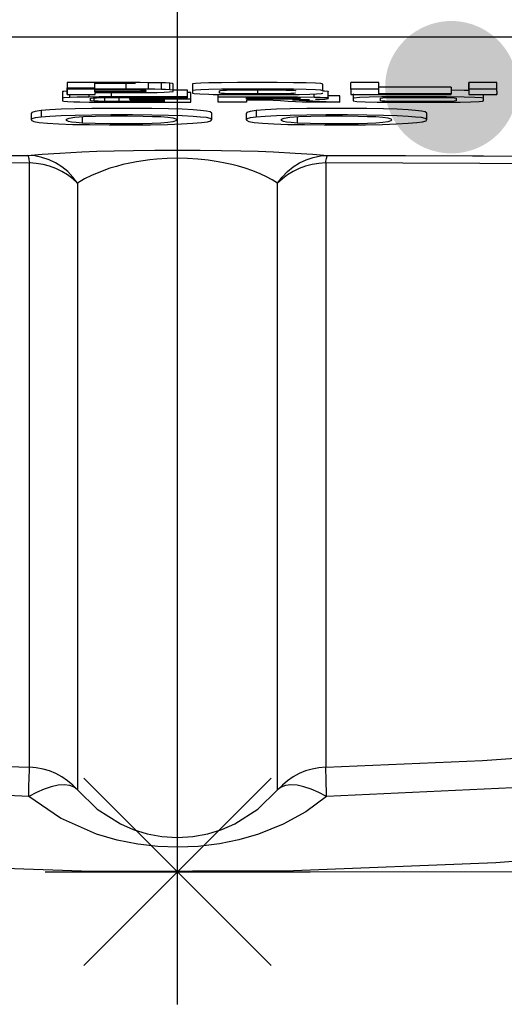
# Model space of a CAD drawing. Header units: millimetres. Extents: x 196 to 1773810, y -221320 to 153872.
# Tile 35 of 256: x 1115291 to 1115364, y -203410 to -203262. Entities that reach past the tile are written whole.
import ezdxf

# ---------------------------------------------------------------- set-up
doc = ezdxf.new("R2010")
doc.units = ezdxf.units.MM
doc.linetypes.add('CENTER', pattern=[50.8, 31.75, -6.35, 6.35, -6.35])
doc.layers.get('Defpoints').update_dxf_attribs({"lineweight": 18})
doc.layers.add('00_Основной', color=163, linetype='Continuous', lineweight=40)
doc.layers.add('ТМ-размеры', color=25, linetype='Continuous', lineweight=20)
doc.styles.add('SFINKS', font='SFINKS.shx', dxfattribs={"width": 0.7, "oblique": 15})
doc.dimstyles.new('кира-50', dxfattribs={"dimtxt": 150, "dimasz": 40, "dimexe": 15, "dimexo": 0, "dimgap": 20, "dimtad": 1, "dimdec": 0, "dimrnd": 5, "dimdsep": 46, "dimtxsty": 'SFINKS', "dimblk1": 'OBLIQUE', "dimblk2": 'OBLIQUE', "dimsah": 1, "dimcen": 2.5, "dimclrd": 252, "dimclre": 252, "dimclrt": 252, "dimadec": 0, "dimazin": 0, "dimtfac": 1, "dimtdec": 0, "dimtofl": 0, "dimtmove": 0, "dimatfit": 3, "dimldrblk": 'OBLIQUE', "dimfxl": 15, "dimtfill": 1, "dimtolj": 1, "dimtzin": 0, "dimlwd": 20, "dimlwe": 20, "dimarcsym": 0})

# ---------------------------------------------------------------- blocks, each defined once
blk = doc.blocks.new('_Oblique')
at = {"color": 0, "linetype": 'ByBlock', "lineweight": -2}
blk.add_line((-0.5, -0.5), (0.5, 0.5), dxfattribs=at)
blk = doc.blocks.new('*D46')
at = {"layer": 'Defpoints', "color": 0, "linetype": 'ByBlock', "lineweight": 50, "transparency": 16777216}
for p in [(1115314.64, -194978.27), (1115314.64, -203390.23), (1116748.98, -203390.23)]:
    blk.add_point(p, dxfattribs=at)
at = {"layer": 'ТМ-размеры', "color": 252, "linetype": 'ByBlock', "lineweight": 20, "transparency": 16777216}
for p, q in [((1115314.64, -194978.27), (1116763.98, -194978.27)), ((1116748.98, -194978.27), (1116748.98, -203390.23)), ((1115314.64, -203390.23), (1116763.98, -203390.23))]:
    blk.add_line(p, q, dxfattribs=at)
at = {"layer": 'ТМ-размеры', "color": 252, "linetype": 'ByBlock', "lineweight": 20, "transparency": 16777216, "xscale": 40, "yscale": 40, "zscale": 40}
for p, rotation in [((1116748.98, -194978.27), 90), ((1116748.98, -203390.23), 270)]:
    blk.add_blockref('_Oblique', p, dxfattribs=dict(at, rotation=rotation))
at = {"layer": 'ТМ-размеры', "color": 252, "linetype": 'ByBlock', "transparency": 16777216, "insert": (1116653.98, -199184.25), "char_height": 150, "attachment_point": 5, "rotation": 90, "style": 'SFINKS', "bg_fill": 3, "box_fill_scale": 1.1, "bg_fill_color": 256, "bg_fill_true_color": 13158600, "bg_fill_transparency": 0}
blk.add_mtext('\\A1;8410', dxfattribs=at)

msp = doc.modelspace()

# ---------------------------------------------------------------- hatches: boundary and pattern name
at = {"layer": '00_Основной', "lineweight": 25, "ltscale": 10}
msp.add_hatch(color=252, dxfattribs=at).paths.add_polyline_path([(1115355.95, -203271.71), (1115355.95, -203281.71), (1115356.64, -203281.69), (1115357.31, -203281.62), (1115357.97, -203281.51), (1115358.61, -203281.35), (1115359.23, -203281.16), (1115359.84, -203280.93), (1115360.43, -203280.65), (1115361, -203280.35), (1115361.54, -203280), (1115362.06, -203279.63), (1115362.55, -203279.22), (1115363.02, -203278.78), (1115363.46, -203278.32), (1115363.86, -203277.82), (1115364.24, -203277.3), (1115364.58, -203276.76), (1115364.89, -203276.19), (1115365.16, -203275.61), (1115365.4, -203275), (1115365.59, -203274.37), (1115365.74, -203273.73), (1115365.86, -203273.07), (1115365.92, -203272.4), (1115365.95, -203271.71), (1115365.92, -203271.03), (1115365.86, -203270.36), (1115365.74, -203269.7), (1115365.59, -203269.06), (1115365.4, -203268.43), (1115365.16, -203267.83), (1115364.89, -203267.24), (1115364.58, -203266.67), (1115364.24, -203266.13), (1115363.86, -203265.61), (1115363.46, -203265.11), (1115363.02, -203264.65), (1115362.55, -203264.21), (1115362.06, -203263.8), (1115361.54, -203263.43), (1115361, -203263.09), (1115360.43, -203262.78), (1115359.84, -203262.51), (1115359.23, -203262.27), (1115358.61, -203262.08), (1115357.97, -203261.92), (1115357.31, -203261.81), (1115356.64, -203261.74), (1115355.95, -203261.72), (1115355.27, -203261.74), (1115354.6, -203261.81), (1115353.94, -203261.92), (1115353.29, -203262.08), (1115352.67, -203262.27), (1115352.06, -203262.51), (1115351.47, -203262.78), (1115350.91, -203263.09), (1115350.36, -203263.43), (1115349.84, -203263.8), (1115349.35, -203264.21), (1115348.88, -203264.65), (1115348.45, -203265.11), (1115348.04, -203265.61), (1115347.66, -203266.13), (1115347.32, -203266.67), (1115347.01, -203267.24), (1115346.74, -203267.83), (1115346.51, -203268.43), (1115346.31, -203269.06), (1115346.16, -203269.7), (1115346.05, -203270.36), (1115345.98, -203271.03), (1115345.96, -203271.71), (1115345.98, -203272.4), (1115346.05, -203273.07), (1115346.16, -203273.73), (1115346.31, -203274.37), (1115346.51, -203275), (1115346.74, -203275.61), (1115347.01, -203276.19), (1115347.32, -203276.76), (1115347.66, -203277.3), (1115348.04, -203277.82), (1115348.45, -203278.32), (1115348.88, -203278.78), (1115349.35, -203279.22), (1115349.84, -203279.63), (1115350.36, -203280), (1115350.91, -203280.35), (1115351.47, -203280.65), (1115352.06, -203280.93), (1115352.67, -203281.16), (1115353.29, -203281.35), (1115353.94, -203281.51), (1115354.6, -203281.62), (1115355.27, -203281.69), (1115355.95, -203281.71)])

# ---------------------------------------------------------------- linework, layer by layer
at = {"color": 252, "linetype": 'CENTER', "lineweight": 25, "ltscale": 10}
msp.add_line((1115314.64, -203390.23, 0.2), (1115314.64, -194978.28, 0.2), dxfattribs=at)
at = {"layer": '00_Основной', "color": 252, "lineweight": 25, "ltscale": 10}
for p, q in [((1115475.74, -203264.16, 0.2), (1115153.54, -203264.16, 0.2)), ((1115297.95, -203271.02, 0.2), (1115297.95, -203271.82, 0.2)), ((1115302.16, -203272.12, 0.2), (1115302.16, -203271.12, 0.2)), ((1115302.16, -203271.42, 0.2), (1115302.16, -203271.12, 0.2)), ((1115306.89, -203272.12, 0.2), (1115306.89, -203271.12, 0.2)), ((1115310.26, -203272.04, 0.2), (1115310.26, -203271.04, 0.2)), ((1115312.19, -203272.06, 0.2), (1115312.19, -203271.06, 0.2)), ((1115313.46, -203272.11, 0.2), (1115313.46, -203271.1, 0.2)), ((1115313.98, -203272.26, 0.2), (1115313.98, -203271.27, 0.2)), ((1115316.88, -203271.24, 0.2), (1115316.88, -203272.25, 0.2)), ((1115336.55, -203272.25, 0.2), (1115336.55, -203271.24, 0.2)), ((1115345.02, -203271.02, 0.2), (1115340.78, -203271.02, 0.2)), ((1115340.78, -203272.02, 0.2), (1115340.78, -203271.02, 0.2)), ((1115345.02, -203271.71, 0.2), (1115345.02, -203271.02, 0.2)), ((1115345.02, -203272.71, 0.2), (1115345.02, -203271.71, 0.2)), ((1115355.95, -203271.71, 0.2), (1115355.95, -203272.71, 0.2)), ((1115362.84, -203271.02, 0.2), (1115358.6, -203271.02, 0.2)), ((1115358.6, -203272.02, 0.2), (1115358.6, -203271.02, 0.2)), ((1115362.84, -203271.32, 0.2), (1115362.84, -203271.02, 0.2)), ((1115362.84, -203272.32, 0.2), (1115362.84, -203271.32, 0.2)), ((1115297.28, -203272.59, 0.2), (1115297.28, -203273.59, 0.2)), ((1115297.95, -203272.83, 0.2), (1115297.95, -203271.82, 0.2)), ((1115297.95, -203272.02, 0.2), (1115297.95, -203272.83, 0.2)), ((1115298.38, -203273.28, 0.2), (1115298.38, -203272.83, 0.2)), ((1115301.31, -203273.21, 0.2), (1115301.31, -203272.83, 0.2)), ((1115302.16, -203272.41, 0.2), (1115302.16, -203272.12, 0.2)), ((1115302.19, -203272.83, 0.2), (1115302.19, -203272.54, 0.2)), ((1115304.66, -203273.18, 0.2), (1115304.66, -203272.54, 0.2)), ((1115316.12, -203273.19, 0.2), (1115316.12, -203272.19, 0.2)), ((1115316.62, -203272.97, 0.2), (1115316.62, -203272.51, 0.2)), ((1115316.62, -203273.52, 0.2), (1115316.62, -203272.51, 0.2)), ((1115320.78, -203273.18, 0.2), (1115320.78, -203272.81, 0.2)), ((1115326.73, -203272.73, 0.2), (1115326.73, -203272.12, 0.2)), ((1115332.41, -203272.62, 0.2), (1115332.41, -203272.6, 0.2)), ((1115335.25, -203273.21, 0.2), (1115335.25, -203272.74, 0.2)), ((1115337.34, -203273.42, 0.2), (1115337.34, -203272.41, 0.2)), ((1115337.34, -203272.9, 0.2), (1115339.14, -203273, 0.2)), ((1115339.14, -203273, 0.2), (1115337.34, -203273, 0.2)), ((1115339.14, -203273.98, 0.2), (1115339.14, -203273, 0.2)), ((1115345.02, -203272.02, 0.2), (1115340.78, -203272.02, 0.2)), ((1115340.78, -203272.83, 0.2), (1115355.95, -203272.83, 0.2)), ((1115345.02, -203272.71, 0.2), (1115345.02, -203272.02, 0.2)), ((1115355.95, -203272.83, 0.2), (1115355.95, -203272.71, 0.2)), ((1115358.6, -203271.82, 0.2), (1115358.6, -203272.83, 0.2)), ((1115362.84, -203272.02, 0.2), (1115358.6, -203272.02, 0.2)), ((1115358.6, -203272.83, 0.2), (1115362.84, -203272.83, 0.2)), ((1115362.84, -203272.32, 0.2), (1115362.84, -203272.02, 0.2)), ((1115362.84, -203272.32, 0.2), (1115362.84, -203272.83, 0.2)), ((1115362.84, -203272.83, 0.2), (1115362.84, -203272.67, 0.2)), ((1115302.03, -203273.83, 0.2), (1115302.03, -203273.35, 0.2)), ((1115303.66, -203273.87, 0.2), (1115303.66, -203273.3, 0.2)), ((1115305.83, -203273.88, 0.2), (1115305.83, -203273.29, 0.2)), ((1115307.42, -203273.52, 0.2), (1115307.42, -203273.28, 0.2)), ((1115307.42, -203273.52, 0.2), (1115307.42, -203273.63, 0.2)), ((1115307.42, -203273.63, 0.2), (1115312.63, -203273.63, 0.2)), ((1115312.63, -203273.63, 0.2), (1115312.63, -203273.67, 0.2)), ((1115316.62, -203273.96, 0.2), (1115316.62, -203273.52, 0.2)), ((1115325.03, -203273.54, 0.2), (1115325.03, -203273.29, 0.2)), ((1115334.56, -203273.62, 0.2), (1115331.99, -203273.64, 0.2)), ((1115331.99, -203273.64, 0.2), (1115339.14, -203273.98, 0.2)), ((1115292.55, -203275.66, 0.2), (1115292.55, -203276.65, 0.2)), ((1115294.06, -203275.24, 0.2), (1115294.06, -203276.24, 0.2)), ((1115300.21, -203276.14, 0.2), (1115300.21, -203277.13, 0.2)), ((1115319.78, -203276.65, 0.2), (1115319.78, -203275.66, 0.2)), ((1115325, -203275.66, 0.2), (1115325, -203276.65, 0.2)), ((1115326.52, -203275.24, 0.2), (1115326.52, -203276.24, 0.2)), ((1115332.68, -203276.14, 0.2), (1115332.68, -203277.13, 0.2)), ((1115352.24, -203276.65, 0.2), (1115352.24, -203275.66, 0.2)), ((1115314.64, -203410.24, 0.2), (1115314.64, -203370.23, 0.2)), ((1115328.78, -203376.08, 0.2), (1115300.5, -203404.38, 0.2)), ((1115300.5, -203376.08, 0.2), (1115328.78, -203404.38, 0.2)), ((1115294.63, -203390.22, 0.2), (1115334.64, -203390.22, 0.2))]:
    msp.add_line(p, q, dxfattribs=at)
at = {"layer": '00_Основной', "color": 252, "lineweight": 25, "ltscale": 10, "elevation": 0.2}
for points in [[(1115271.1, -203389.07), (1115301.61, -203390.13), (1115332.14, -203390.05), (1115362.65, -203388.83), (1115393.09, -203386.49), (1115423.42, -203383.02), (1115453.06, -203378.53), (1115482.53, -203372.97), (1115511.76, -203366.33), (1115540.75, -203358.64), (1115569.93, -203349.73), (1115598.49, -203339.87), (1115626.26, -203329.12), (1115653.24, -203317.54), (1115679.4, -203305.21), (1115704.31, -203292.4), (1115728.4, -203278.96), (1115751.68, -203264.95), (1115774.15, -203250.4)], [(1115308.07, -203271.02), (1115305.69, -203271.02), (1115299.94, -203271.02), (1115298.48, -203271.02), (1115298.1, -203271.02), (1115298, -203271.02), (1115297.97, -203271.02), (1115297.95, -203271.02)], [(1115302.16, -203271.12), (1115303.8, -203271.12), (1115305.45, -203271.12), (1115306.89, -203271.12)], [(1115306.89, -203271.12), (1115307.6, -203271.13), (1115308.3, -203271.13)], [(1115310.26, -203271.04), (1115309, -203271.02), (1115308.07, -203271.02)], [(1115312.19, -203271.06), (1115311.22, -203271.05), (1115310.26, -203271.04)], [(1115313.46, -203271.1), (1115312.81, -203271.08), (1115312.19, -203271.06)], [(1115313.98, -203271.27), (1115313.98, -203271.23), (1115313.98, -203271.2), (1115313.98, -203271.19), (1115313.86, -203271.15), (1115313.46, -203271.1)], [(1115336.55, -203271.24), (1115336.26, -203271.18), (1115335.45, -203271.12), (1115334.06, -203271.06), (1115332.14, -203271.04), (1115329.68, -203271.02), (1115326.67, -203271), (1115323.69, -203271.02), (1115321.24, -203271.04), (1115319.33, -203271.06), (1115318.16, -203271.1), (1115317.36, -203271.15), (1115316.98, -203271.2), (1115316.9, -203271.23), (1115316.89, -203271.23), (1115316.88, -203271.24), (1115316.88, -203271.24), (1115316.88, -203271.24), (1115316.88, -203271.24), (1115316.88, -203271.24), (1115316.88, -203271.24), (1115316.88, -203271.24), (1115316.88, -203271.24), (1115316.88, -203271.24), (1115316.88, -203271.24), (1115316.88, -203271.24), (1115316.88, -203271.24), (1115316.88, -203271.24), (1115316.88, -203271.24), (1115316.88, -203271.26), (1115316.88, -203271.27), (1115316.88, -203271.32), (1115316.88, -203271.43), (1115316.88, -203271.47)], [(1115355.95, -203271.71), (1115350.49, -203271.71), (1115346.72, -203271.71), (1115345.14, -203271.71), (1115345.03, -203271.71), (1115345.02, -203271.71), (1115345.02, -203271.71), (1115345.02, -203271.71)], [(1115358.6, -203271.02), (1115358.6, -203271.02), (1115358.6, -203271.02), (1115358.6, -203271.02), (1115358.6, -203271.02), (1115358.6, -203271.02), (1115358.6, -203271.02), (1115358.6, -203271.02), (1115358.6, -203271.04), (1115358.6, -203271.08), (1115358.6, -203271.12), (1115358.6, -203271.18), (1115358.6, -203271.29), (1115358.6, -203271.43), (1115358.6, -203271.54), (1115358.6, -203271.64), (1115358.6, -203271.72), (1115358.6, -203271.8), (1115358.6, -203271.82), (1115358.6, -203271.82), (1115358.6, -203271.82), (1115358.6, -203271.82), (1115358.6, -203271.82)], [(1115297.95, -203272.32), (1115297.49, -203272.35), (1115297.32, -203272.38), (1115297.28, -203272.39), (1115297.28, -203272.4), (1115297.28, -203272.4), (1115297.28, -203272.4), (1115297.28, -203272.4), (1115297.28, -203272.4), (1115297.28, -203272.4), (1115297.28, -203272.4), (1115297.28, -203272.4), (1115297.28, -203272.4), (1115297.28, -203272.4), (1115297.28, -203272.4), (1115297.28, -203272.4), (1115297.28, -203272.4), (1115297.28, -203272.4), (1115297.28, -203272.41), (1115297.28, -203272.41), (1115297.28, -203272.43), (1115297.28, -203272.47), (1115297.28, -203272.59)], [(1115297.95, -203271.82), (1115297.95, -203271.82), (1115297.95, -203271.82), (1115298.08, -203271.82), (1115302.19, -203271.82), (1115302.19, -203271.82)], [(1115308.07, -203272.02), (1115305.69, -203272.02), (1115300.07, -203272.02), (1115298.58, -203272.02), (1115298.16, -203272.02), (1115298.04, -203272.02), (1115297.95, -203272.02)], [(1115297.95, -203272.83), (1115297.95, -203272.83), (1115297.95, -203272.83), (1115297.97, -203272.83), (1115298.14, -203272.83), (1115300.07, -203272.83), (1115302.19, -203272.83), (1115302.19, -203272.83)], [(1115301.31, -203273.21), (1115299.48, -203273.24), (1115298.38, -203273.28)], [(1115304.66, -203273.18), (1115302.82, -203273.19), (1115301.31, -203273.21)], [(1115302.16, -203272.12), (1115303.8, -203272.12), (1115305.45, -203272.12), (1115306.89, -203272.12)], [(1115308.68, -203272.41), (1115307.24, -203272.43), (1115305.5, -203272.44), (1115303.32, -203272.44), (1115302.16, -203272.44)], [(1115302.19, -203272.54), (1115302.64, -203272.54), (1115303.63, -203272.54), (1115304.71, -203272.54), (1115305, -203272.54), (1115305.05, -203272.54), (1115305.06, -203272.54), (1115305.06, -203272.54), (1115305.06, -203272.54), (1115305.06, -203272.54), (1115305.06, -203272.54), (1115305.06, -203272.54), (1115308.76, -203272.53), (1115311.54, -203272.5)], [(1115316.12, -203273.19), (1115316.12, -203273.19), (1115316.12, -203273.19), (1115316.12, -203273.19), (1115316.12, -203273.19), (1115316.12, -203273.19), (1115316.1, -203273.19), (1115316.09, -203273.19), (1115316.04, -203273.19), (1115315.92, -203273.19), (1115315.78, -203273.19), (1115315.73, -203273.19), (1115315.73, -203273.19), (1115315.73, -203273.19), (1115315.72, -203273.19), (1115315.72, -203273.19), (1115315.72, -203273.19), (1115315.72, -203273.19), (1115313.63, -203273.18), (1115311.43, -203273.18), (1115309.14, -203273.16), (1115307.49, -203273.16), (1115306.52, -203273.16), (1115305.57, -203273.18), (1115304.66, -203273.18)], [(1115306.89, -203272.12), (1115307.6, -203272.14), (1115308.3, -203272.14)], [(1115310.26, -203272.04), (1115309, -203272.02), (1115308.07, -203272.02)], [(1115308.3, -203272.14), (1115309.03, -203272.15), (1115309.44, -203272.16)], [(1115309.44, -203272.16), (1115309.75, -203272.18), (1115309.81, -203272.19), (1115309.81, -203272.19), (1115309.82, -203272.2), (1115309.82, -203272.2), (1115309.82, -203272.2), (1115309.82, -203272.2), (1115309.82, -203272.2), (1115309.82, -203272.2), (1115309.82, -203272.2), (1115309.82, -203272.2), (1115309.82, -203272.2), (1115309.82, -203272.2), (1115309.82, -203272.2), (1115309.82, -203272.2), (1115309.82, -203272.2), (1115309.82, -203272.2), (1115309.82, -203272.2), (1115309.82, -203272.23), (1115309.82, -203272.28), (1115309.82, -203272.3), (1115309.82, -203272.33), (1115309.82, -203272.35), (1115309.75, -203272.36), (1115309.54, -203272.39), (1115309.17, -203272.4), (1115308.68, -203272.41)], [(1115312.19, -203272.06), (1115311.22, -203272.04), (1115310.26, -203272.04)], [(1115311.54, -203272.5), (1115312.6, -203272.47), (1115313.38, -203272.44), (1115313.87, -203272.39), (1115313.97, -203272.38), (1115313.98, -203272.36), (1115313.98, -203272.35), (1115313.98, -203272.35), (1115313.98, -203272.35), (1115313.98, -203272.35), (1115313.98, -203272.35), (1115313.98, -203272.35), (1115313.98, -203272.35), (1115313.98, -203272.35), (1115313.98, -203272.35), (1115313.98, -203272.35), (1115313.98, -203272.35), (1115313.98, -203272.35), (1115313.98, -203272.35), (1115313.98, -203272.35), (1115313.98, -203272.33), (1115313.98, -203272.32), (1115313.98, -203272.26), (1115313.98, -203272.23), (1115313.98, -203272.2), (1115313.98, -203272.19), (1115313.86, -203272.15), (1115313.46, -203272.11)], [(1115313.46, -203272.11), (1115312.81, -203272.08), (1115312.19, -203272.06)], [(1115316.12, -203272.19), (1115316.12, -203272.19), (1115316.12, -203272.19), (1115316.12, -203272.19), (1115316.12, -203272.19), (1115316.12, -203272.19), (1115316.1, -203272.19), (1115316.09, -203272.19), (1115316.04, -203272.19), (1115315.92, -203272.19), (1115315.78, -203272.19), (1115315.73, -203272.19), (1115315.73, -203272.19), (1115315.73, -203272.19), (1115315.72, -203272.19), (1115315.72, -203272.19), (1115315.72, -203272.19), (1115315.72, -203272.19), (1115313.98, -203272.18)], [(1115316.62, -203272.51), (1115316.62, -203272.51), (1115316.62, -203272.51), (1115316.61, -203272.51), (1115316.23, -203272.51), (1115316.12, -203272.51)], [(1115316.12, -203273.32), (1115316.12, -203273.32), (1115316.12, -203273.32), (1115316.12, -203273.32), (1115316.12, -203273.32), (1115316.12, -203273.32), (1115316.12, -203273.32), (1115316.12, -203273.3), (1115316.12, -203273.3), (1115316.12, -203273.3), (1115316.12, -203273.28), (1115316.12, -203273.24), (1115316.12, -203273.21), (1115316.12, -203273.19), (1115316.12, -203273.19), (1115316.12, -203273.19), (1115316.12, -203273.19), (1115316.12, -203273.19), (1115316.12, -203273.19), (1115316.12, -203273.19)], [(1115336.55, -203272.25), (1115336.55, -203272.25), (1115336.55, -203272.25), (1115336.55, -203272.25), (1115336.55, -203272.25), (1115336.26, -203272.18), (1115335.45, -203272.11), (1115334.06, -203272.06), (1115332.14, -203272.04), (1115329.68, -203272.01), (1115326.67, -203272.01), (1115323.69, -203272.01), (1115321.24, -203272.04), (1115319.33, -203272.06), (1115318.16, -203272.11), (1115317.36, -203272.15), (1115316.98, -203272.2), (1115316.9, -203272.22), (1115316.89, -203272.23), (1115316.88, -203272.23), (1115316.88, -203272.25), (1115316.88, -203272.25), (1115316.88, -203272.25), (1115316.88, -203272.25), (1115316.88, -203272.25), (1115316.88, -203272.25), (1115316.88, -203272.25), (1115316.88, -203272.25), (1115316.88, -203272.25), (1115316.88, -203272.25), (1115316.88, -203272.25), (1115316.88, -203272.25), (1115316.88, -203272.25), (1115316.88, -203272.25), (1115316.88, -203272.28), (1115316.88, -203272.32), (1115316.88, -203272.43), (1115316.88, -203272.5), (1115316.88, -203272.57), (1115316.88, -203272.6), (1115316.88, -203272.62), (1115316.88, -203272.62), (1115316.88, -203272.62), (1115316.88, -203272.62), (1115316.88, -203272.62), (1115316.88, -203272.62), (1115316.88, -203272.62), (1115316.88, -203272.62), (1115317.16, -203272.68), (1115317.98, -203272.74), (1115319.33, -203272.78), (1115320, -203272.8), (1115320.72, -203272.81), (1115321.52, -203272.81), (1115322.4, -203272.83), (1115323.35, -203272.83), (1115324.38, -203272.84), (1115325.48, -203272.84), (1115326.67, -203272.84), (1115329.93, -203272.83)], [(1115327.56, -203273.66), (1115327.56, -203273.66), (1115327.56, -203273.66), (1115327.56, -203273.66), (1115327.56, -203273.66), (1115327.54, -203273.66), (1115327.54, -203273.66), (1115327.53, -203273.66), (1115327.48, -203273.66), (1115327.3, -203273.66), (1115326.84, -203273.66), (1115325.82, -203273.66), (1115325.29, -203273.66), (1115325.03, -203273.66), (1115325.03, -203273.66), (1115325.03, -203273.66), (1115325.03, -203273.66), (1115325.03, -203273.66), (1115325.03, -203273.66), (1115325.03, -203273.66), (1115325.03, -203273.66), (1115325.03, -203273.66), (1115325.03, -203273.66), (1115325.03, -203273.66), (1115325.03, -203273.67), (1115325.03, -203273.7), (1115325.03, -203273.76), (1115325.03, -203273.83), (1115325.03, -203273.88), (1115325.03, -203273.94), (1115325.03, -203273.98), (1115325.03, -203273.98), (1115325.03, -203273.98), (1115325.03, -203273.98), (1115325.03, -203273.98), (1115325.02, -203273.98), (1115325.02, -203273.98), (1115325.02, -203273.98), (1115324.28, -203273.98), (1115322.92, -203273.98), (1115321.53, -203273.98), (1115320.8, -203273.98), (1115320.78, -203273.98), (1115320.78, -203273.98), (1115320.78, -203273.98), (1115320.78, -203273.98), (1115320.78, -203273.98), (1115320.78, -203273.98), (1115320.78, -203273.98), (1115320.78, -203273.98), (1115320.78, -203273.98), (1115320.78, -203273.98), (1115320.78, -203273.98), (1115320.78, -203273.97), (1115320.78, -203273.9), (1115320.78, -203273.81), (1115320.78, -203273.7), (1115320.78, -203273.59), (1115320.78, -203273.48), (1115320.78, -203273.36), (1115320.78, -203273.26), (1115320.78, -203273.21), (1115320.78, -203273.18), (1115320.78, -203273.18), (1115320.78, -203273.18), (1115320.8, -203273.18), (1115320.8, -203273.18), (1115321.24, -203273.18), (1115322.16, -203273.18), (1115323.41, -203273.18), (1115325.54, -203273.18), (1115327.53, -203273.18), (1115328.73, -203273.18), (1115329, -203273.18), (1115329.06, -203273.18), (1115329.06, -203273.18), (1115329.07, -203273.18), (1115329.07, -203273.18), (1115329.07, -203273.18), (1115329.07, -203273.18), (1115329.07, -203273.18), (1115332.75, -203273.19), (1115335.25, -203273.21)], [(1115326.73, -203272.73), (1115324.84, -203272.73), (1115323.41, -203272.71), (1115322.38, -203272.7), (1115321.7, -203272.68), (1115321.25, -203272.66), (1115321.04, -203272.64), (1115320.98, -203272.62), (1115320.98, -203272.62), (1115320.98, -203272.62), (1115320.98, -203272.62), (1115320.98, -203272.62), (1115320.98, -203272.62), (1115320.98, -203272.62), (1115320.98, -203272.62), (1115320.98, -203272.62), (1115320.98, -203272.62), (1115320.98, -203272.62), (1115320.98, -203272.62), (1115320.98, -203272.62), (1115320.98, -203272.62), (1115320.98, -203272.62), (1115320.98, -203272.62), (1115320.98, -203272.62), (1115320.98, -203272.6), (1115320.98, -203272.59), (1115320.98, -203272.54), (1115320.98, -203272.43), (1115320.98, -203272.36), (1115320.98, -203272.3), (1115320.98, -203272.26), (1115320.98, -203272.25), (1115321.1, -203272.2), (1115321.44, -203272.18)], [(1115321.44, -203272.18), (1115322.04, -203272.15), (1115322.68, -203272.14)], [(1115322.68, -203272.14), (1115323.66, -203272.12), (1115324.47, -203272.12)], [(1115324.47, -203272.12), (1115324.84, -203272.12), (1115325.23, -203272.12), (1115325.64, -203272.12), (1115326.08, -203272.12), (1115326.53, -203272.12), (1115328.04, -203272.12), (1115329.73, -203272.12), (1115331, -203272.15), (1115331.68, -203272.16), (1115332.14, -203272.19), (1115332.36, -203272.22), (1115332.4, -203272.23), (1115332.41, -203272.23), (1115332.41, -203272.23), (1115332.41, -203272.23), (1115332.41, -203272.23), (1115332.41, -203272.23), (1115332.41, -203272.25), (1115332.41, -203272.25), (1115332.41, -203272.25), (1115332.41, -203272.25), (1115332.41, -203272.25), (1115332.41, -203272.25), (1115332.41, -203272.25), (1115332.41, -203272.25), (1115332.41, -203272.25), (1115332.41, -203272.25), (1115332.41, -203272.25), (1115332.41, -203272.26)], [(1115332.41, -203272.62), (1115332.38, -203272.63), (1115332.2, -203272.66), (1115331.71, -203272.68), (1115331.03, -203272.7), (1115330.02, -203272.71), (1115328.6, -203272.73), (1115326.73, -203272.73)], [(1115329.93, -203272.83), (1115331.64, -203272.81), (1115333, -203272.8)], [(1115333, -203272.8), (1115334.62, -203272.77), (1115335.59, -203272.73)], [(1115335.25, -203273.21), (1115336.15, -203273.24), (1115336.82, -203273.26), (1115337.24, -203273.3), (1115337.31, -203273.33), (1115337.34, -203273.33), (1115337.34, -203273.35), (1115337.34, -203273.35), (1115337.34, -203273.35), (1115337.34, -203273.35), (1115337.34, -203273.35), (1115337.34, -203273.35), (1115337.34, -203273.35), (1115337.34, -203273.35), (1115337.34, -203273.35), (1115337.34, -203273.35), (1115337.34, -203273.35), (1115337.34, -203273.35), (1115337.34, -203273.35), (1115337.34, -203273.35), (1115337.34, -203273.36), (1115337.34, -203273.38), (1115337.34, -203273.42)], [(1115335.59, -203272.73), (1115336.36, -203272.67), (1115336.5, -203272.64), (1115336.55, -203272.63), (1115336.55, -203272.62), (1115336.55, -203272.62), (1115336.55, -203272.62), (1115336.55, -203272.62), (1115336.55, -203272.62), (1115336.55, -203272.62), (1115336.55, -203272.62), (1115336.55, -203272.62)], [(1115336.55, -203272.25), (1115336.82, -203272.26), (1115337.24, -203272.3), (1115337.31, -203272.33), (1115337.34, -203272.35), (1115337.34, -203272.35), (1115337.34, -203272.35), (1115337.34, -203272.35), (1115337.34, -203272.35), (1115337.34, -203272.35), (1115337.34, -203272.35), (1115337.34, -203272.35), (1115337.34, -203272.35), (1115337.34, -203272.35), (1115337.34, -203272.35), (1115337.34, -203272.35), (1115337.34, -203272.35), (1115337.34, -203272.35), (1115337.34, -203272.35), (1115337.34, -203272.36), (1115337.34, -203272.38), (1115337.34, -203272.41)], [(1115340.78, -203272.02), (1115340.78, -203272.02), (1115340.78, -203272.02), (1115340.78, -203272.02), (1115340.78, -203272.02), (1115340.78, -203272.05), (1115340.78, -203272.41), (1115340.78, -203272.83)], [(1115341.15, -203272.73), (1115341.15, -203273.22), (1115341.15, -203273.72)], [(1115360.82, -203273.77), (1115360.82, -203273.48), (1115360.82, -203273.4), (1115360.51, -203273.33), (1115359.51, -203273.26), (1115357.88, -203273.22), (1115355.24, -203273.18), (1115352.44, -203273.16), (1115349.6, -203273.16), (1115347.48, -203273.18), (1115345.44, -203273.19), (1115343.55, -203273.24), (1115342.09, -203273.28), (1115341.26, -203273.36), (1115341.15, -203273.45), (1115341.15, -203273.53), (1115341.15, -203273.62), (1115341.15, -203273.7), (1115341.16, -203273.78), (1115341.71, -203273.87), (1115342.97, -203273.93), (1115344.78, -203273.97), (1115346.81, -203273.98), (1115348.91, -203274), (1115353.16, -203274), (1115357.28, -203273.96)], [(1115355.95, -203272.71), (1115350.49, -203272.71), (1115346.72, -203272.71), (1115345.14, -203272.71), (1115345.03, -203272.71), (1115345.02, -203272.71), (1115345.02, -203272.71), (1115345.02, -203272.71)], [(1115358.49, -203272.23), (1115357.88, -203272.22), (1115355.95, -203272.19)], [(1115358.6, -203272.02), (1115358.6, -203272.02), (1115358.6, -203272.02), (1115358.6, -203272.02), (1115358.6, -203272.02), (1115358.6, -203272.02), (1115358.6, -203272.02), (1115358.6, -203272.02), (1115358.6, -203272.04), (1115358.6, -203272.06), (1115358.6, -203272.12), (1115358.6, -203272.18), (1115358.6, -203272.29), (1115358.6, -203272.41), (1115358.6, -203272.53), (1115358.6, -203272.64), (1115358.6, -203272.73), (1115358.6, -203272.8), (1115358.6, -203272.83), (1115358.6, -203272.83), (1115358.6, -203272.83), (1115358.6, -203272.83), (1115358.6, -203272.83)], [(1115360.82, -203273.48), (1115360.82, -203272.98), (1115360.82, -203272.83)], [(1115298.38, -203273.28), (1115297.49, -203273.35), (1115297.32, -203273.38), (1115297.28, -203273.39), (1115297.28, -203273.4), (1115297.28, -203273.4), (1115297.28, -203273.4), (1115297.28, -203273.4), (1115297.28, -203273.4), (1115297.28, -203273.4), (1115297.28, -203273.4), (1115297.28, -203273.4), (1115297.28, -203273.4), (1115297.28, -203273.4), (1115297.28, -203273.4), (1115297.28, -203273.4), (1115297.28, -203273.4), (1115297.28, -203273.4), (1115297.28, -203273.4), (1115297.28, -203273.42), (1115297.28, -203273.43), (1115297.28, -203273.48), (1115297.28, -203273.59), (1115297.28, -203273.66), (1115297.28, -203273.72), (1115297.28, -203273.76), (1115297.28, -203273.77), (1115297.46, -203273.83), (1115298.02, -203273.87)], [(1115298.02, -203273.87), (1115298.98, -203273.91), (1115299.9, -203273.94)], [(1115299.9, -203273.94), (1115301.27, -203273.97), (1115302.51, -203273.98)], [(1115302.03, -203273.83), (1115301.58, -203273.8), (1115301.5, -203273.78), (1115301.48, -203273.77), (1115301.48, -203273.77), (1115301.47, -203273.77), (1115301.47, -203273.77), (1115301.47, -203273.77), (1115301.47, -203273.77), (1115301.47, -203273.77), (1115301.47, -203273.77), (1115301.47, -203273.77), (1115301.47, -203273.77), (1115301.47, -203273.77), (1115301.47, -203273.77), (1115301.47, -203273.77), (1115301.47, -203273.77), (1115301.47, -203273.77), (1115301.47, -203273.77), (1115301.47, -203273.76), (1115301.47, -203273.74), (1115301.47, -203273.7), (1115301.47, -203273.59), (1115301.47, -203273.53), (1115301.47, -203273.49), (1115301.47, -203273.45), (1115301.47, -203273.42), (1115301.47, -203273.4), (1115301.58, -203273.38), (1115301.88, -203273.35), (1115302.38, -203273.33), (1115303.1, -203273.3), (1115303.98, -203273.29), (1115305.05, -203273.29), (1115306.32, -203273.28), (1115307.79, -203273.28), (1115308.34, -203273.28), (1115308.72, -203273.28), (1115309.12, -203273.28), (1115311.87, -203273.29)], [(1115303.66, -203273.87), (1115302.64, -203273.84), (1115302.03, -203273.83)], [(1115302.51, -203273.98), (1115304.09, -203274), (1115305.28, -203274)], [(1115305.83, -203273.88), (1115304.62, -203273.87), (1115303.66, -203273.87)], [(1115305.28, -203274), (1115305.86, -203274), (1115306.45, -203274), (1115307.06, -203274), (1115307.69, -203274), (1115308.89, -203274), (1115312.9, -203273.98), (1115314.76, -203273.97), (1115315.61, -203273.97), (1115315.97, -203273.97), (1115316.14, -203273.97), (1115316.21, -203273.97), (1115316.24, -203273.97), (1115316.26, -203273.97), (1115316.27, -203273.97), (1115316.27, -203273.97), (1115316.27, -203273.97), (1115316.27, -203273.97), (1115316.27, -203273.97), (1115316.27, -203273.97), (1115316.27, -203273.97), (1115316.27, -203273.97), (1115316.28, -203273.97), (1115316.3, -203273.97), (1115316.34, -203273.97), (1115316.45, -203273.97), (1115316.58, -203273.96), (1115316.62, -203273.96), (1115316.62, -203273.96), (1115316.62, -203273.96), (1115316.62, -203273.96), (1115316.62, -203273.96), (1115316.62, -203273.96)], [(1115312.63, -203273.87), (1115309, -203273.88), (1115305.83, -203273.88)], [(1115316.62, -203273.52), (1115316.62, -203273.52), (1115316.62, -203273.52), (1115316.61, -203273.52), (1115316.23, -203273.52), (1115312.04, -203273.52), (1115307.42, -203273.52), (1115307.42, -203273.52)], [(1115311.87, -203273.29), (1115315.55, -203273.3), (1115315.83, -203273.3), (1115316.09, -203273.32), (1115316.12, -203273.32), (1115316.12, -203273.32), (1115316.12, -203273.32)], [(1115312.63, -203273.74), (1115312.63, -203273.86), (1115312.63, -203273.87), (1115312.63, -203273.87), (1115312.63, -203273.87), (1115312.63, -203273.87), (1115312.63, -203273.87)], [(1115325.03, -203273.29), (1115325.03, -203273.29), (1115325.03, -203273.29), (1115325.03, -203273.29), (1115325.03, -203273.29), (1115325.03, -203273.29), (1115325.03, -203273.29), (1115325.06, -203273.29), (1115325.12, -203273.29), (1115325.3, -203273.29), (1115325.84, -203273.29), (1115327.14, -203273.29), (1115328.72, -203273.29), (1115329.12, -203273.29), (1115329.21, -203273.29), (1115329.22, -203273.29), (1115329.22, -203273.29), (1115329.22, -203273.29), (1115329.24, -203273.29), (1115329.24, -203273.29), (1115329.24, -203273.29), (1115330.64, -203273.29), (1115331.65, -203273.3), (1115332.22, -203273.3), (1115332.61, -203273.32), (1115332.91, -203273.33), (1115333.05, -203273.35), (1115333.09, -203273.35), (1115333.09, -203273.36), (1115333.09, -203273.36), (1115333.09, -203273.36), (1115333.09, -203273.36), (1115333.09, -203273.36), (1115333.09, -203273.36), (1115333.09, -203273.36), (1115333.09, -203273.36), (1115333.09, -203273.36), (1115333.09, -203273.36), (1115333.09, -203273.36), (1115333.09, -203273.36), (1115333.09, -203273.36), (1115333.09, -203273.36), (1115333.09, -203273.36), (1115333.09, -203273.36), (1115333.09, -203273.36), (1115333.09, -203273.36), (1115333.09, -203273.38), (1115333.09, -203273.42), (1115333.09, -203273.45), (1115333.09, -203273.46), (1115333.09, -203273.46), (1115333.09, -203273.46), (1115333.09, -203273.48), (1115333.09, -203273.48)], [(1115332.22, -203273.53), (1115330.88, -203273.54), (1115328.93, -203273.54), (1115326.16, -203273.54), (1115325.38, -203273.54), (1115325.16, -203273.54), (1115325.03, -203273.54)], [(1115333.92, -203273.98), (1115333.92, -203273.98), (1115333.92, -203273.98), (1115333.92, -203273.98), (1115333.92, -203273.98), (1115333.92, -203273.98), (1115333.91, -203273.98), (1115333.87, -203273.98), (1115333.75, -203273.98), (1115333.42, -203273.96), (1115332.44, -203273.91), (1115331.34, -203273.86), (1115330.17, -203273.8), (1115329.07, -203273.74), (1115328.18, -203273.69), (1115327.68, -203273.66), (1115327.57, -203273.66), (1115327.56, -203273.66), (1115327.56, -203273.66), (1115327.56, -203273.66), (1115327.56, -203273.66), (1115327.56, -203273.66), (1115327.56, -203273.66)], [(1115333.09, -203273.48), (1115333.02, -203273.49), (1115332.82, -203273.52), (1115332.57, -203273.52), (1115332.22, -203273.53)], [(1115339.14, -203273.98), (1115336.53, -203273.98), (1115334.15, -203273.98), (1115333.94, -203273.98), (1115333.92, -203273.98), (1115333.92, -203273.98), (1115333.92, -203273.98)], [(1115337.34, -203273.48), (1115337.34, -203273.48), (1115337.34, -203273.49), (1115337.34, -203273.49), (1115337.34, -203273.49), (1115337.34, -203273.49), (1115337.34, -203273.49), (1115337.34, -203273.49), (1115336.86, -203273.56), (1115335.43, -203273.6)], [(1115357.28, -203273.96), (1115358.91, -203273.93), (1115360.13, -203273.87), (1115360.66, -203273.83), (1115360.82, -203273.77)], [(1115294.06, -203275.24), (1115293.14, -203275.37), (1115292.65, -203275.52), (1115292.58, -203275.69)], [(1115319.76, -203275.66), (1115319.78, -203275.62), (1115319.56, -203275.46), (1115318.99, -203275.32), (1115318.1, -203275.22), (1115316.98, -203275.14), (1115315.31, -203275.04), (1115313.24, -203274.98), (1115310.74, -203274.93), (1115307.83, -203274.92), (1115304.62, -203274.92), (1115301.69, -203274.93), (1115299.18, -203274.97), (1115297.08, -203275.04), (1115295.37, -203275.13), (1115294.06, -203275.24)], [(1115318.27, -203277.07), (1115319.16, -203276.95), (1115319.66, -203276.79), (1115319.78, -203276.62), (1115319.56, -203276.45), (1115318.99, -203276.32), (1115318.1, -203276.23), (1115316.98, -203276.13), (1115315.31, -203276.04), (1115313.24, -203275.97), (1115310.74, -203275.93), (1115307.83, -203275.9), (1115304.62, -203275.9), (1115301.69, -203275.93), (1115299.18, -203275.97), (1115297.08, -203276.04), (1115295.37, -203276.13), (1115294.06, -203276.24)], [(1115300.21, -203277.13), (1115299.32, -203277.07), (1115298.63, -203276.99), (1115298.15, -203276.89), (1115297.86, -203276.75), (1115297.86, -203276.56), (1115298.26, -203276.4), (1115299.14, -203276.26), (1115300.46, -203276.16)], [(1115300.46, -203276.16), (1115302.27, -203276.1), (1115304.49, -203276.06), (1115307.06, -203276.06), (1115309.44, -203276.08), (1115310.85, -203276.13), (1115312.12, -203276.17), (1115313.16, -203276.26), (1115313.91, -203276.35), (1115314.36, -203276.5), (1115314.52, -203276.65), (1115314.36, -203276.82), (1115313.91, -203276.96), (1115313.15, -203277.06), (1115312.11, -203277.13), (1115310.82, -203277.19), (1115309.41, -203277.23), (1115307.04, -203277.26), (1115304.47, -203277.24), (1115302.19, -203277.22), (1115300.21, -203277.13)], [(1115326.52, -203275.24), (1115325.6, -203275.37), (1115325.1, -203275.52), (1115325.03, -203275.69)], [(1115352.21, -203275.66), (1115352.24, -203275.62), (1115352.01, -203275.46), (1115351.45, -203275.32), (1115350.56, -203275.22), (1115349.43, -203275.14), (1115347.78, -203275.04), (1115345.69, -203274.98), (1115343.19, -203274.93), (1115340.29, -203274.92), (1115337.07, -203274.92), (1115334.15, -203274.93), (1115331.65, -203274.97), (1115329.55, -203275.04), (1115327.83, -203275.13), (1115326.52, -203275.24)], [(1115350.74, -203277.07), (1115351.62, -203276.95), (1115352.13, -203276.79), (1115352.24, -203276.62), (1115352.01, -203276.45), (1115351.45, -203276.32), (1115350.56, -203276.23), (1115349.43, -203276.13), (1115347.78, -203276.04), (1115345.69, -203275.97), (1115343.19, -203275.93), (1115340.29, -203275.9), (1115337.07, -203275.9), (1115334.15, -203275.93), (1115331.65, -203275.97), (1115329.55, -203276.04), (1115327.83, -203276.13), (1115326.52, -203276.24)], [(1115332.68, -203277.13), (1115331.78, -203277.07), (1115331.09, -203276.99), (1115330.61, -203276.89), (1115330.31, -203276.75), (1115330.31, -203276.56), (1115330.72, -203276.4), (1115331.6, -203276.26), (1115332.92, -203276.16)], [(1115332.92, -203276.16), (1115334.73, -203276.1), (1115336.94, -203276.06), (1115339.51, -203276.06), (1115341.9, -203276.08), (1115343.31, -203276.13), (1115344.58, -203276.17), (1115345.62, -203276.26), (1115346.37, -203276.35), (1115346.82, -203276.5), (1115346.98, -203276.65), (1115346.82, -203276.82), (1115346.37, -203276.96), (1115345.61, -203277.06), (1115344.56, -203277.13), (1115343.29, -203277.19), (1115341.88, -203277.23), (1115339.5, -203277.26), (1115336.93, -203277.24), (1115334.66, -203277.22), (1115332.68, -203277.13)], [(1115294.06, -203276.24), (1115293.14, -203276.37), (1115292.65, -203276.52), (1115292.56, -203276.71), (1115292.92, -203276.89), (1115293.74, -203277.03), (1115294.99, -203277.16), (1115296.68, -203277.26), (1115298.82, -203277.33), (1115301.36, -203277.37), (1115304.29, -203277.4), (1115307.56, -203277.4), (1115310.54, -203277.38), (1115313.1, -203277.33), (1115315.22, -203277.27), (1115316.96, -203277.17), (1115318.27, -203277.07)], [(1115326.52, -203276.24), (1115325.6, -203276.37), (1115325.1, -203276.52), (1115325.02, -203276.71), (1115325.38, -203276.89), (1115326.19, -203277.03), (1115327.44, -203277.16), (1115329.14, -203277.26), (1115331.27, -203277.33), (1115333.81, -203277.37), (1115336.74, -203277.4), (1115340.02, -203277.4), (1115343, -203277.38), (1115345.55, -203277.33), (1115347.68, -203277.27), (1115349.42, -203277.17), (1115350.74, -203277.07)], [(1115206.44, -203282.59), (1115210.8, -203282.54), (1115222.16, -203282.42), (1115233.62, -203282.32), (1115245.16, -203282.24), (1115256.79, -203282.17), (1115268.49, -203282.1), (1115280.23, -203282.06), (1115292, -203282.03)], [(1115292, -203282.03), (1115294.2, -203281.84), (1115296.88, -203281.66), (1115300.16, -203281.5), (1115302.44, -203281.4), (1115305.05, -203281.34), (1115307.97, -203281.26), (1115311.22, -203281.22), (1115314.62, -203281.21), (1115318.02, -203281.22), (1115321.26, -203281.26), (1115324.2, -203281.34), (1115326.8, -203281.4), (1115329.11, -203281.49), (1115332.37, -203281.66), (1115335.06, -203281.84), (1115337.28, -203282.03)], [(1115299.55, -203286.2), (1115298.84, -203285.29), (1115298.05, -203284.47), (1115297.18, -203283.76), (1115296.23, -203283.16), (1115295.23, -203282.68), (1115294.17, -203282.32), (1115293.1, -203282.11), (1115292, -203282.03)], [(1115292, -203282.03), (1115292.04, -203282.06), (1115292.07, -203282.12), (1115292.11, -203282.22), (1115292.14, -203282.35), (1115292.18, -203282.51), (1115292.21, -203282.69), (1115292.25, -203282.9), (1115292.28, -203283.16)], [(1115329.73, -203286.2), (1115330.44, -203285.29), (1115331.23, -203284.47), (1115332.1, -203283.76), (1115333.05, -203283.16), (1115334.05, -203282.68), (1115335.11, -203282.32), (1115336.18, -203282.11), (1115337.28, -203282.03)], [(1115337, -203283.16), (1115337.03, -203282.9), (1115337.07, -203282.69), (1115337.1, -203282.51), (1115337.14, -203282.35), (1115337.17, -203282.22), (1115337.21, -203282.12), (1115337.24, -203282.06), (1115337.28, -203282.03)], [(1115337.28, -203282.03), (1115349.05, -203282.06), (1115359.14, -203282.1)], [(1115359.14, -203282.1), (1115360.79, -203282.1), (1115372.49, -203282.17), (1115384.12, -203282.24), (1115395.66, -203282.32), (1115407.12, -203282.42), (1115418.48, -203282.54), (1115429.71, -203282.66), (1115440.83, -203282.8), (1115445.85, -203282.87)], [(1115292.28, -203283.16), (1115280.64, -203283.18), (1115269.04, -203283.23), (1115257.5, -203283.3), (1115246.01, -203283.37), (1115234.61, -203283.45), (1115223.29, -203283.55), (1115212.07, -203283.66), (1115200.97, -203283.79), (1115189.99, -203283.93), (1115179.15, -203284.09), (1115168.47, -203284.24), (1115157.94, -203284.42), (1115147.6, -203284.61)], [(1115292.28, -203374.43), (1115292.28, -203373.8), (1115292.28, -203372.9), (1115292.28, -203371.74), (1115292.28, -203370.39), (1115292.28, -203368.71), (1115292.28, -203366.78), (1115292.28, -203364.65), (1115292.28, -203362.11), (1115292.28, -203359.37), (1115292.28, -203356.49), (1115292.28, -203355.48), (1115292.28, -203354.4), (1115292.28, -203353.27), (1115292.28, -203352.08), (1115292.28, -203350.82), (1115292.28, -203349.5), (1115292.28, -203348.11), (1115292.28, -203344.64), (1115292.28, -203340.7), (1115292.28, -203336.28), (1115292.28, -203332), (1115292.28, -203328.42), (1115292.28, -203324.56), (1115292.28, -203320.4), (1115292.28, -203316.77), (1115292.28, -203309.71), (1115292.28, -203301.81), (1115292.28, -203292.98), (1115292.28, -203283.16)], [(1115299.55, -203286.2), (1115298.83, -203285.54), (1115298.04, -203284.95), (1115297.19, -203284.44), (1115296.28, -203284), (1115295.32, -203283.65), (1115294.33, -203283.4), (1115293.31, -203283.23), (1115292.28, -203283.16)], [(1115329.73, -203286.2), (1115328.91, -203285.7), (1115328.07, -203285.26), (1115327.12, -203284.81), (1115326.01, -203284.37), (1115324.84, -203283.96), (1115323.85, -203283.66), (1115322.84, -203283.4), (1115321.82, -203283.17), (1115320.77, -203282.97), (1115319.26, -203282.75), (1115317.71, -203282.59), (1115316.14, -203282.49), (1115314.59, -203282.45), (1115313.04, -203282.49), (1115311.49, -203282.59), (1115310.46, -203282.69), (1115309.44, -203282.83), (1115308.44, -203282.99), (1115307.41, -203283.18), (1115306.39, -203283.41), (1115305.4, -203283.68), (1115304.43, -203283.97), (1115302.98, -203284.48), (1115301.62, -203285.06), (1115300.58, -203285.58), (1115299.55, -203286.2)], [(1115337, -203283.16), (1115335.97, -203283.23), (1115334.95, -203283.4), (1115333.96, -203283.65), (1115333, -203284), (1115332.1, -203284.44), (1115331.24, -203284.95), (1115330.45, -203285.54), (1115329.73, -203286.2)], [(1115337, -203283.16), (1115337, -203292.52), (1115337, -203300.98), (1115337, -203308.6), (1115337, -203311.91), (1115337, -203315.08), (1115337, -203318.05), (1115337, -203321.04), (1115337, -203324.36), (1115337, -203328.23), (1115337, -203331.81), (1115337, -203335.13), (1115337, -203338.7), (1115337, -203340.22), (1115337, -203341.68), (1115337, -203343.08), (1115337, -203344.42), (1115337, -203345.71), (1115337, -203346.94), (1115337, -203348.12), (1115337, -203351.5), (1115337, -203354.47), (1115337, -203357.07), (1115337, -203359.52), (1115337, -203361.87), (1115337, -203364.06), (1115337, -203365.97), (1115337, -203367.81), (1115337, -203369.6), (1115337, -203371.18), (1115337, -203372.44), (1115337, -203372.97), (1115337, -203373.42), (1115337, -203373.82), (1115337, -203374.16), (1115337, -203374.43)], [(1115481.68, -203284.61), (1115471.34, -203284.42), (1115460.81, -203284.24), (1115450.13, -203284.09), (1115439.29, -203283.93), (1115428.31, -203283.79), (1115417.21, -203283.66), (1115405.99, -203283.55), (1115394.67, -203283.45), (1115383.27, -203283.37), (1115371.78, -203283.3), (1115360.24, -203283.23), (1115348.64, -203283.18), (1115337, -203283.16)], [(1115299.55, -203286.2), (1115299.55, -203299.65), (1115299.55, -203312.1), (1115299.55, -203323.51), (1115299.55, -203333.88), (1115299.55, -203343.2), (1115299.55, -203351.42), (1115299.55, -203358.59), (1115299.55, -203364.66), (1115299.55, -203369.63), (1115299.55, -203373.48), (1115299.55, -203376.23), (1115299.55, -203377.86)], [(1115329.73, -203377.86), (1115329.73, -203376.23), (1115329.73, -203373.48), (1115329.73, -203369.63), (1115329.73, -203364.66), (1115329.73, -203358.59), (1115329.73, -203351.42), (1115329.73, -203343.2), (1115329.73, -203333.88), (1115329.73, -203323.51), (1115329.73, -203312.1), (1115329.73, -203299.65), (1115329.73, -203286.2)], [(1114999.42, -203310.84), (1115018.61, -203318.67), (1115036.84, -203325.57), (1115054.06, -203331.66), (1115070.28, -203336.98), (1115089.04, -203342.66), (1115106.17, -203347.43), (1115125.04, -203352.22), (1115142.3, -203356.18), (1115161.54, -203360.13), (1115178.87, -203363.26), (1115198.5, -203366.37), (1115215.74, -203368.67), (1115234.14, -203370.73), (1115244.18, -203371.66), (1115253.5, -203372.42), (1115263.69, -203373.13), (1115272.89, -203373.66), (1115282.56, -203374.1), (1115292.28, -203374.43)], [(1115337, -203374.43), (1115360.65, -203373.42), (1115384.7, -203371.7), (1115408.96, -203369.22), (1115431.76, -203366.23), (1115456.25, -203362.25), (1115480.07, -203357.65), (1115503.31, -203352.44), (1115522.49, -203347.6), (1115540.04, -203342.72), (1115558.82, -203337.03), (1115575.11, -203331.68), (1115592.37, -203325.6), (1115610.63, -203318.69), (1115629.86, -203310.84)], [(1115292.16, -203378.84), (1115261.88, -203377.44), (1115231.69, -203374.92), (1115201.6, -203371.26), (1115171.67, -203366.51), (1115141.94, -203360.62), (1115112.46, -203353.64), (1115083.25, -203345.57), (1115054.35, -203336.42), (1115025.84, -203326.2), (1114997.7, -203314.92)], [(1115631.58, -203314.92), (1115603.44, -203326.2), (1115574.93, -203336.42), (1115546.03, -203345.57), (1115516.83, -203353.64), (1115487.34, -203360.62), (1115457.61, -203366.51), (1115427.68, -203371.26), (1115397.59, -203374.92), (1115367.4, -203377.44), (1115337.13, -203378.84)], [(1115292.16, -203378.84), (1115292.18, -203377.91), (1115292.21, -203377.06), (1115292.22, -203376.32), (1115292.24, -203375.68), (1115292.27, -203375.18), (1115292.27, -203374.79), (1115292.28, -203374.54), (1115292.28, -203374.43)], [(1115299.55, -203377.86), (1115298.83, -203377.12), (1115298.04, -203376.46), (1115297.19, -203375.86), (1115296.28, -203375.38), (1115295.32, -203374.99), (1115294.33, -203374.7), (1115293.31, -203374.51), (1115292.28, -203374.43)], [(1115337, -203374.43), (1115335.97, -203374.51), (1115334.95, -203374.7), (1115333.96, -203374.99), (1115333, -203375.38), (1115332.09, -203375.86), (1115331.24, -203376.46), (1115330.45, -203377.12), (1115329.73, -203377.86)], [(1115337.13, -203378.84), (1115337.1, -203377.91), (1115337.07, -203377.06), (1115337.06, -203376.32), (1115337.04, -203375.68), (1115337.03, -203375.18), (1115337.01, -203374.79), (1115337, -203374.54), (1115337, -203374.43)], [(1115299.55, -203377.86), (1115299.03, -203377.46), (1115298.35, -203377.21), (1115297.54, -203377.11), (1115296.61, -203377.16), (1115295.58, -203377.38), (1115294.48, -203377.73), (1115293.34, -203378.22), (1115292.16, -203378.84)], [(1115337.13, -203378.84), (1115335.94, -203378.22), (1115334.8, -203377.73), (1115333.7, -203377.38), (1115332.67, -203377.16), (1115331.75, -203377.11), (1115330.93, -203377.21), (1115330.26, -203377.46), (1115329.73, -203377.86)], [(1115299.55, -203377.86), (1115302.52, -203380.76), (1115306.01, -203382.99), (1115307.94, -203383.84), (1115310.03, -203384.49), (1115312.26, -203384.9), (1115314.6, -203385.05), (1115316.96, -203384.91), (1115319.2, -203384.49), (1115321.31, -203383.84), (1115323.26, -203382.99), (1115326.76, -203380.76), (1115329.73, -203377.86)], [(1115337.13, -203378.84), (1115334.01, -203381.16), (1115330.59, -203383.03), (1115326.87, -203384.53), (1115323.89, -203385.4), (1115320.94, -203386.01), (1115317.72, -203386.41), (1115314.62, -203386.52), (1115311.67, -203386.41), (1115308.64, -203386.05), (1115305.54, -203385.45), (1115302.4, -203384.53), (1115296.94, -203382.14), (1115292.16, -203378.84)]]:
    msp.add_lwpolyline(points, dxfattribs=at)
msp.add_lwpolyline([(1115356.68, -203273.4), (1115356.68, -203273.74), (1115356.67, -203273.78), (1115356.37, -203273.83), (1115355.57, -203273.86), (1115354.5, -203273.87), (1115352.13, -203273.88), (1115349.71, -203273.88), (1115348.12, -203273.88), (1115346.62, -203273.86), (1115345.99, -203273.84), (1115345.52, -203273.81), (1115345.26, -203273.77), (1115345.26, -203273.43), (1115345.28, -203273.39), (1115345.59, -203273.35), (1115346.36, -203273.3), (1115347.43, -203273.29), (1115349.78, -203273.28), (1115352.21, -203273.28), (1115353.8, -203273.29), (1115355.27, -203273.3), (1115356.36, -203273.35)], close=True, dxfattribs=at)

# ---------------------------------------------------------------- next in the draw order: dimensions: what is measured, and where the dimension line sits
at = {"layer": 'ТМ-размеры', "color": 3, "linetype": 'ByBlock'}
dim = msp.add_linear_dim(base=(1116748.98, -203390.23, 0.2), p1=(1115314.64, -194978.27, 0.2), p2=(1115314.64, -203390.23, 0.2), angle=90, dimstyle='кира-50', dxfattribs=at)
dim.commit()
dim.dimension.update_dxf_attribs({"geometry": '*D46', "text_midpoint": (1116653.98, -199184.25, 0.2)})

doc.saveas('drawing.dxf')
